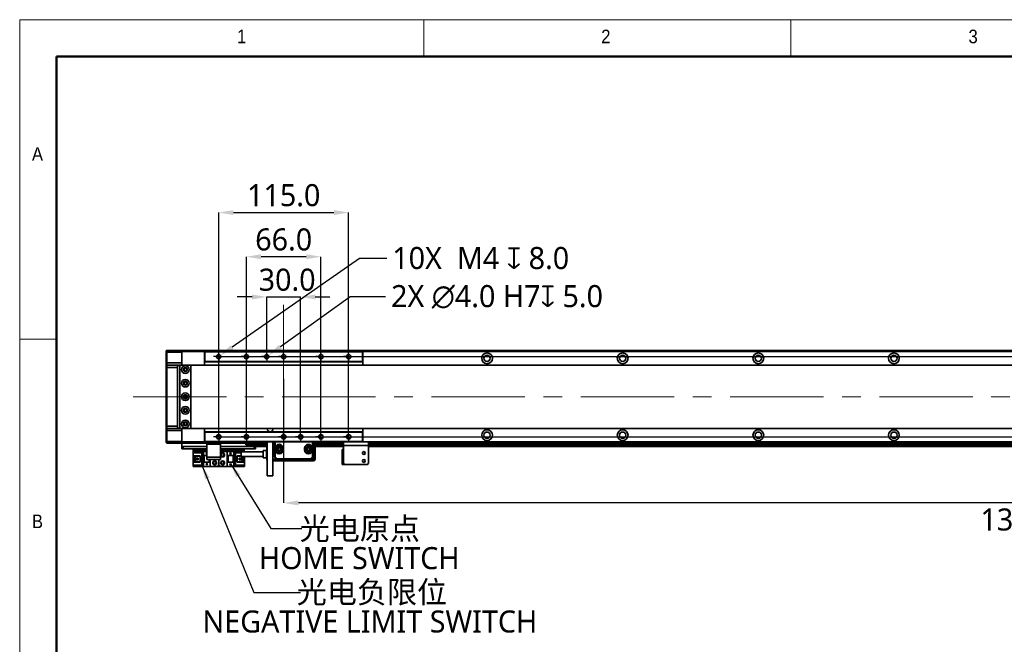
# Model space of a CAD drawing. Header units: millimetres. Extents: x 32 to 2698, y 32 to 1898.
# Tile 3 of 8: x 32 to 904, y 1345 to 1898. Entities that reach past the tile are written whole.
import ezdxf

# ---------------------------------------------------------------- set-up
doc = ezdxf.new("R2010")
doc.units = ezdxf.units.MM
doc.header["$LTSCALE"] = 6.5
doc.header["$PDSIZE"] = -1
doc.linetypes.add('CENTERX2', pattern=[20.32, 12.7, -2.54, 2.54, -2.54])
doc.layers.add('DIMNS', color=7, linetype='Continuous')
doc.styles.add('SLDTEXTSTYLE0', font='GOTHIC.TTF', dxfattribs={"width": 0.913})
doc.styles.add('SLDTEXTSTYLE7', font='MSYH.TTC', dxfattribs={"bigfont": 'bigfont'})
doc.styles.add('SLDTEXTSTYLE9', font='MSYH.TTC')
doc.styles.get("Standard").update_dxf_attribs({"font": 'MSYH.TTC'})
doc.dimstyles.new('SLDDIMSTYLE0', dxfattribs={"dimtxt": 19.5, "dimasz": 13, "dimexe": 0, "dimexo": 0.0625, "dimgap": 4.875, "dimtad": 2, "dimdec": 1, "dimrnd": 1e-09, "dimzin": 4, "dimdsep": 46, "dimtxsty": 'SLDTEXTSTYLE9', "dimsah": 1, "dimcen": 0.09, "dimadec": 0, "dimazin": 1, "dimtfac": 1, "dimtdec": 1, "dimtofl": 0, "dimtmove": 0, "dimatfit": 3, "dimfxl": 0, "dimfrac": 2, "dimtolj": 1, "dimtzin": 12, "dimarcsym": 0})
doc.dimstyles.new('SLDDIMSTYLE1', dxfattribs={"dimtxt": 19.5, "dimasz": 13, "dimexe": 0, "dimexo": 0.0625, "dimgap": 4.875, "dimtad": 2, "dimdec": 1, "dimrnd": 1e-09, "dimzin": 4, "dimdsep": 46, "dimtxsty": 'SLDTEXTSTYLE9', "dimsah": 1, "dimcen": 0.09, "dimadec": 0, "dimazin": 1, "dimtfac": 1, "dimtdec": 1, "dimtmove": 0, "dimatfit": 0, "dimfxl": 0, "dimfrac": 2, "dimtolj": 1, "dimtzin": 12, "dimarcsym": 0})
doc.dimstyles.new('SLDDIMSTYLE2', dxfattribs={"dimtxt": 0.18, "dimasz": 13, "dimexe": 0, "dimexo": 0.0625, "dimgap": 0, "dimtad": 0, "dimtih": 1, "dimtoh": 1, "dimdec": 0, "dimrnd": 1e-09, "dimzin": 0, "dimdsep": 46, "dimtxsty": 'Standard', "dimsah": 1, "dimcen": 0.09, "dimadec": 0, "dimazin": 0, "dimtfac": 13, "dimtdec": 0, "dimtofl": 0, "dimtmove": 0, "dimatfit": 3, "dimfxl": 0, "dimfrac": 2, "dimtolj": 1, "dimtzin": 0, "dimarcsym": 0})
doc.dimstyles.new('SLDDIMSTYLE4', dxfattribs={"dimtxt": 19.5, "dimasz": 13, "dimexe": 0, "dimexo": 0.0625, "dimgap": 4.875, "dimtad": 0, "dimtih": 1, "dimtoh": 1, "dimdec": 6, "dimrnd": 1e-09, "dimzin": 12, "dimdsep": 46, "dimtxsty": 'SLDTEXTSTYLE9', "dimsah": 1, "dimcen": 0, "dimadec": 0, "dimazin": 3, "dimtfac": 1, "dimtdec": 1, "dimtofl": 0, "dimtmove": 0, "dimatfit": 3, "dimfxl": 0, "dimfrac": 2, "dimtolj": 1, "dimtzin": 12, "dimarcsym": 0})
doc.dimstyles.new('SLDDIMSTYLE5', dxfattribs={"dimtxt": 19.5, "dimasz": 13, "dimexe": 0, "dimexo": 0.0625, "dimgap": 4.875, "dimtad": 0, "dimtih": 1, "dimtoh": 1, "dimdec": 1, "dimrnd": 1e-09, "dimzin": 4, "dimdsep": 46, "dimtxsty": 'SLDTEXTSTYLE9', "dimsah": 1, "dimcen": 0, "dimadec": 0, "dimazin": 1, "dimtfac": 1, "dimtdec": 1, "dimtofl": 0, "dimtmove": 0, "dimatfit": 3, "dimfxl": 0, "dimfrac": 2, "dimtolj": 1, "dimtzin": 12, "dimarcsym": 0})

# ---------------------------------------------------------------- blocks, each defined once
blk = doc.blocks.new('_D_11')
at = {"layer": 'Defpoints', "color": 0}
for p in [(281.08, 1652.71), (251.08, 1599.92), (281.08, 1528.92)]:
    blk.add_point(p, dxfattribs=at)
at = {"layer": 'DIMNS', "color": 0, "lineweight": -2}
for p, q in [((238.08, 1652.71), (225.08, 1652.71)), ((251.08, 1599.98), (251.08, 1652.71)), ((251.08, 1652.71), (281.08, 1652.71)), ((281.08, 1528.98), (281.08, 1652.71)), ((294.08, 1652.71), (307.08, 1652.71))]:
    blk.add_line(p, q, dxfattribs=at)
at = {"layer": 'DIMNS', "color": 0}
for points in [[(238.08, 1650.54), (238.08, 1654.88), (251.08, 1652.71)], [(294.08, 1654.88), (294.08, 1650.54), (281.08, 1652.71)]]:
    blk.add_solid(points, dxfattribs=at)
at = {"layer": 'DIMNS', "color": 0, "insert": (269.15, 1677.74), "char_height": 19.5, "attachment_point": 2, "style": 'SLDTEXTSTYLE9'}
blk.add_mtext('\\A1;30.0', dxfattribs=at)
blk = doc.blocks.new('_D_12')
at = {"layer": 'Defpoints', "color": 0}
for p in [(233.08, 1688.32), (233.08, 1528.92), (299.08, 1528.92)]:
    blk.add_point(p, dxfattribs=at)
at = {"layer": 'DIMNS', "color": 0, "lineweight": -2}
for p, q in [((233.08, 1528.98), (233.08, 1688.32)), ((286.08, 1688.32), (246.08, 1688.32)), ((299.08, 1528.98), (299.08, 1688.32))]:
    blk.add_line(p, q, dxfattribs=at)
at = {"layer": 'DIMNS', "color": 0}
for points in [[(246.08, 1690.48), (246.08, 1686.15), (233.08, 1688.32)], [(286.08, 1686.15), (286.08, 1690.48), (299.08, 1688.32)]]:
    blk.add_solid(points, dxfattribs=at)
at = {"layer": 'DIMNS', "color": 0, "insert": (266.11, 1713.35), "char_height": 19.5, "attachment_point": 2, "style": 'SLDTEXTSTYLE9'}
blk.add_mtext('\\A1;66.0', dxfattribs=at)
blk = doc.blocks.new('_D_13')
at = {"layer": 'Defpoints', "color": 0}
for p in [(323.58, 1727.38), (208.58, 1528.92), (323.58, 1528.92)]:
    blk.add_point(p, dxfattribs=at)
at = {"layer": 'DIMNS', "color": 0, "lineweight": -2}
for p, q in [((208.58, 1528.98), (208.58, 1727.38)), ((221.58, 1727.38), (310.58, 1727.38)), ((323.58, 1528.98), (323.58, 1727.38))]:
    blk.add_line(p, q, dxfattribs=at)
at = {"layer": 'DIMNS', "color": 0}
for points in [[(221.58, 1729.54), (221.58, 1725.21), (208.58, 1727.38)], [(310.58, 1725.21), (310.58, 1729.54), (323.58, 1727.38)]]:
    blk.add_solid(points, dxfattribs=at)
at = {"layer": 'DIMNS', "color": 0, "insert": (266.11, 1752.52), "char_height": 19.5, "attachment_point": 2, "style": 'SLDTEXTSTYLE9'}
blk.add_mtext('\\A1;115.0', dxfattribs=at)
blk = doc.blocks.new('_D_14')
at = {"layer": 'Defpoints', "color": 0}
for p in [(208.58, 1599.92), (208.58, 1528.92), (1755.08, 1528.92)]:
    blk.add_point(p, dxfattribs=at)
at = {"layer": 'DIMNS', "color": 0, "lineweight": -2}
for p, q in [((208.64, 1599.92), (1755.08, 1599.92)), ((1755.08, 1586.92), (1755.08, 1541.92)), ((208.64, 1528.92), (1755.08, 1528.92))]:
    blk.add_line(p, q, dxfattribs=at)
at = {"layer": 'DIMNS', "color": 0}
for points in [[(1757.24, 1586.92), (1752.91, 1586.92), (1755.08, 1599.92)], [(1752.91, 1541.92), (1757.24, 1541.92), (1755.08, 1528.92)]]:
    blk.add_solid(points, dxfattribs=at)
at = {"layer": 'DIMNS', "color": 0, "insert": (1759.95, 1561.19), "char_height": 19.5, "attachment_point": 2, "rotation": 90, "style": 'SLDTEXTSTYLE9'}
blk.add_mtext('\\A1;71.0', dxfattribs=at)
blk = doc.blocks.new('_D_15')
at = {"layer": 'Defpoints', "color": 0}
for p in [(207.22, 1598.97), (209.93, 1600.86)]:
    blk.add_point(p, dxfattribs=at)
at = {"layer": 'DIMNS', "color": 0, "lineweight": -2}
for p, q in [((333.16, 1686.78), (220.6, 1608.3)), ((357.27, 1686.78), (333.16, 1686.78))]:
    blk.add_line(p, q, dxfattribs=at)
at = {"layer": 'DIMNS', "color": 0}
blk.add_solid([(219.36, 1610.07), (221.84, 1606.52), (209.93, 1600.86)], dxfattribs=at)
at = {"layer": 'DIMNS', "color": 0, "insert": (362.15, 1696.9), "char_height": 19.5, "attachment_point": 1, "style": 'SLDTEXTSTYLE9'}
blk.add_mtext('\\A1;10X  M4 {\\fGDT;x} 8.0\\P', dxfattribs=at)
blk = doc.blocks.new('_D_16')
at = {"layer": 'Defpoints', "color": 0}
for p in [(249.45, 1598.75), (252.71, 1601.08)]:
    blk.add_point(p, dxfattribs=at)
at = {"layer": 'DIMNS', "color": 0, "lineweight": -2}
for p, q in [((324.91, 1652.71), (263.28, 1608.64)), ((356.26, 1652.71), (324.91, 1652.71))]:
    blk.add_line(p, q, dxfattribs=at)
at = {"layer": 'DIMNS', "color": 0}
blk.add_solid([(262.02, 1610.41), (264.54, 1606.88), (252.71, 1601.08)], dxfattribs=at)
at = {"layer": 'DIMNS', "color": 0, "insert": (361.13, 1663.2), "char_height": 19.5, "attachment_point": 1, "style": 'SLDTEXTSTYLE9'}
blk.add_mtext('\\A1;2X ∅4.0 H7{\\fGDT;x} 5.0\\P', dxfattribs=at)
blk = doc.blocks.new('_D_17')
at = {"layer": 'Defpoints', "color": 0}
for p in [(266.08, 1580.42), (1586.08, 1483.14), (266.08, 1470.47)]:
    blk.add_point(p, dxfattribs=at)
at = {"layer": 'DIMNS', "color": 0, "lineweight": -2}
for p, q in [((266.08, 1580.36), (266.08, 1470.47)), ((1586.08, 1483.08), (1586.08, 1470.47)), ((1573.08, 1470.47), (279.08, 1470.47))]:
    blk.add_line(p, q, dxfattribs=at)
at = {"layer": 'DIMNS', "color": 0}
for points in [[(279.08, 1472.64), (279.08, 1468.3), (266.08, 1470.47)], [(1573.08, 1468.3), (1573.08, 1472.64), (1586.08, 1470.47)]]:
    blk.add_solid(points, dxfattribs=at)
at = {"layer": 'DIMNS', "color": 0, "insert": (922.33, 1465.59), "char_height": 19.5, "attachment_point": 2, "style": 'SLDTEXTSTYLE9'}
blk.add_mtext('\\A1;1320.0', dxfattribs=at)
blk = doc.blocks.new('SW_NOTE_0_9')
at = {"layer": 'DIMNS', "color": 0, "char_height": 19.5, "attachment_point": 2}
for s, insert, style in [('光电负限位', (63.07, 10.14), 'SLDTEXTSTYLE7'), ('NEGATIVE LIMIT SWITCH', (61.25, -15.86), 'SLDTEXTSTYLE9')]:
    blk.add_mtext(s, dxfattribs=dict(at, insert=insert, style=style))
blk = doc.blocks.new('SW_NOTE_0_10')
at = {"layer": 'DIMNS', "color": 0, "char_height": 19.5, "attachment_point": 2}
for s, insert, style in [('光电原点', (51.3, 9.62), 'SLDTEXTSTYLE7'), ('HOME SWITCH', (50.78, -16.38), 'SLDTEXTSTYLE9')]:
    blk.add_mtext(s, dxfattribs=dict(at, insert=insert, style=style))
blk = doc.blocks.new('SW_CENTERMARKSYMBOL_0')
at = {"layer": 'DIMNS', "color": 0}
for p, q in [((-2.54, 0), (-4.49, 0)), ((0, 0), (-2.54, 0)), ((0, 2.54), (0, 4.49)), ((0, 0), (0, 2.54)), ((0, 0), (0, -2.54)), ((0, 0), (2.54, 0)), ((2.54, 0), (4.49, 0)), ((0, -2.54), (0, -4.49))]:
    blk.add_line(p, q, dxfattribs=at)
blk = doc.blocks.new('SW_CENTERMARKSYMBOL_1')
at = {"layer": 'DIMNS', "color": 0}
for p, q in [((-2.54, 0), (-4.49, 0)), ((0, 0), (-2.54, 0)), ((0, 2.54), (0, 4.49)), ((0, 0), (0, 2.54)), ((0, 0), (0, -2.54)), ((0, 0), (2.54, 0)), ((2.54, 0), (4.49, 0)), ((0, -2.54), (0, -4.49))]:
    blk.add_line(p, q, dxfattribs=at)
blk = doc.blocks.new('SW_CENTERMARKSYMBOL_2')
at = {"layer": 'DIMNS', "color": 0}
for p, q in [((-2.54, 0), (-4.49, 0)), ((0, 0), (-2.54, 0)), ((0, 2.54), (0, 4.49)), ((0, 0), (0, 2.54)), ((0, 0), (0, -2.54)), ((0, 0), (2.54, 0)), ((2.54, 0), (4.49, 0)), ((0, -2.54), (0, -4.49))]:
    blk.add_line(p, q, dxfattribs=at)
blk = doc.blocks.new('SW_CENTERMARKSYMBOL_3')
at = {"layer": 'DIMNS', "color": 0}
for p, q in [((-2.54, 0), (-4.49, 0)), ((0, 0), (-2.54, 0)), ((0, 2.54), (0, 4.49)), ((0, 0), (0, 2.54)), ((0, 0), (0, -2.54)), ((0, 0), (2.54, 0)), ((2.54, 0), (4.49, 0)), ((0, -2.54), (0, -4.49))]:
    blk.add_line(p, q, dxfattribs=at)
blk = doc.blocks.new('SW_CENTERMARKSYMBOL_4')
at = {"layer": 'DIMNS', "color": 0}
for p, q in [((-2.54, 0), (-4.54, 0)), ((0, 0), (-2.54, 0)), ((0, 2.54), (0, 4.54)), ((0, 0), (0, 2.54)), ((0, 0), (0, -2.54)), ((0, 0), (2.54, 0)), ((2.54, 0), (4.54, 0)), ((0, -2.54), (0, -4.54))]:
    blk.add_line(p, q, dxfattribs=at)
blk = doc.blocks.new('SW_CENTERMARKSYMBOL_5')
at = {"layer": 'DIMNS', "color": 0}
for p, q in [((-2.54, 0), (-4.49, 0)), ((0, 0), (-2.54, 0)), ((0, 2.54), (0, 4.49)), ((0, 0), (0, 2.54)), ((0, 0), (0, -2.54)), ((0, 0), (2.54, 0)), ((2.54, 0), (4.49, 0)), ((0, -2.54), (0, -4.49))]:
    blk.add_line(p, q, dxfattribs=at)
blk = doc.blocks.new('SW_CENTERMARKSYMBOL_6')
at = {"layer": 'DIMNS', "color": 0}
for p, q in [((-2.54, 0), (-4.49, 0)), ((0, 0), (-2.54, 0)), ((0, 2.54), (0, 4.49)), ((0, 0), (0, 2.54)), ((0, 0), (0, -2.54)), ((0, 0), (2.54, 0)), ((2.54, 0), (4.49, 0)), ((0, -2.54), (0, -4.49))]:
    blk.add_line(p, q, dxfattribs=at)
blk = doc.blocks.new('SW_CENTERMARKSYMBOL_7')
at = {"layer": 'DIMNS', "color": 0}
for p, q in [((-2.54, 0), (-4.49, 0)), ((0, 0), (-2.54, 0)), ((0, 2.54), (0, 4.49)), ((0, 0), (0, 2.54)), ((0, 0), (0, -2.54)), ((0, 0), (2.54, 0)), ((2.54, 0), (4.49, 0)), ((0, -2.54), (0, -4.49))]:
    blk.add_line(p, q, dxfattribs=at)
blk = doc.blocks.new('SW_CENTERMARKSYMBOL_8')
at = {"layer": 'DIMNS', "color": 0}
for p, q in [((-2.54, 0), (-4.49, 0)), ((0, 0), (-2.54, 0)), ((0, 2.54), (0, 4.49)), ((0, 0), (0, 2.54)), ((0, 0), (0, -2.54)), ((0, 0), (2.54, 0)), ((2.54, 0), (4.49, 0)), ((0, -2.54), (0, -4.49))]:
    blk.add_line(p, q, dxfattribs=at)
blk = doc.blocks.new('SW_CENTERMARKSYMBOL_9')
at = {"layer": 'DIMNS', "color": 0}
for p, q in [((-2.54, 0), (-4.49, 0)), ((0, 0), (-2.54, 0)), ((0, 2.54), (0, 4.49)), ((0, 0), (0, 2.54)), ((0, 0), (0, -2.54)), ((0, 0), (2.54, 0)), ((2.54, 0), (4.49, 0)), ((0, -2.54), (0, -4.49))]:
    blk.add_line(p, q, dxfattribs=at)
blk = doc.blocks.new('SW_CENTERMARKSYMBOL_10')
at = {"layer": 'DIMNS', "color": 0}
for p, q in [((-2.54, 0), (-4.54, 0)), ((0, 0), (-2.54, 0)), ((0, 2.54), (0, 4.54)), ((0, 0), (0, 2.54)), ((0, 0), (0, -2.54)), ((0, 0), (2.54, 0)), ((2.54, 0), (4.54, 0)), ((0, -2.54), (0, -4.54))]:
    blk.add_line(p, q, dxfattribs=at)
blk = doc.blocks.new('SW_CENTERMARKSYMBOL_11')
at = {"layer": 'DIMNS', "color": 0}
for p, q in [((-2.54, 0), (-4.49, 0)), ((0, 0), (-2.54, 0)), ((0, 2.54), (0, 4.49)), ((0, 0), (0, 2.54)), ((0, 0), (0, -2.54)), ((0, 0), (2.54, 0)), ((2.54, 0), (4.49, 0)), ((0, -2.54), (0, -4.49))]:
    blk.add_line(p, q, dxfattribs=at)
blk = doc.blocks.new('SW_DOWELSYMBOL_0')
at = {"linetype": 'Continuous', "lineweight": 18}
h = blk.add_hatch(color=0, dxfattribs=at)
edge = h.paths.add_edge_path(flags=0)
edge.add_arc((0, 0), 2, 180, 270)
edge.add_line((0, -2), (0, 0))
edge.add_line((0, 0), (-2, 0))
h = blk.add_hatch(color=0, dxfattribs=at)
edge = h.paths.add_edge_path(flags=0)
edge.add_arc((0, 0), 2, 0, 90)
edge.add_line((0, 2), (0, 0))
edge.add_line((0, 0), (2, 0))
at = {"layer": 'DIMNS', "color": 0}
blk.add_circle((0, 0), 2, dxfattribs=at)
blk = doc.blocks.new('SW_DOWELSYMBOL_1')
at = {"linetype": 'Continuous', "lineweight": 18}
h = blk.add_hatch(color=0, dxfattribs=at)
edge = h.paths.add_edge_path(flags=0)
edge.add_arc((0, 0), 2, 180, 270)
edge.add_line((0, -2), (0, 0))
edge.add_line((0, 0), (-2, 0))
h = blk.add_hatch(color=0, dxfattribs=at)
edge = h.paths.add_edge_path(flags=0)
edge.add_arc((0, 0), 2, 0, 90)
edge.add_line((0, 2), (0, 0))
edge.add_line((0, 0), (2, 0))
at = {"layer": 'DIMNS', "color": 0}
blk.add_circle((0, 0), 2, dxfattribs=at)

msp = doc.modelspace()

# ---------------------------------------------------------------- linework, layer by layer
at = {"color": 7, "linetype": 'Continuous', "lineweight": 18}
for p, q in [((2697.5, 1898), (32.5, 1898)), ((32.5, 1898), (32.5, 32.5)), ((390, 1865.5), (390, 1898)), ((715, 1898), (715, 1865.5)), ((65, 1865.5), (2665, 1865.5)), ((65, 1865.5), (65, 65)), ((65, 1615.25), (32.5, 1615.25))]:
    msp.add_line(p, q, dxfattribs=at)
at = {"color": 7, "linetype": 'Continuous', "lineweight": 50}
for p, q in [((2665, 1865.5), (65, 1865.5)), ((65, 1865.5), (65, 65))]:
    msp.add_line(p, q, dxfattribs=at)
at = {"color": 7, "linetype": 'Continuous', "lineweight": 35}
for p, q in [((162.0782914, 1604.9181091), (162.5783743, 1605.4181101)), ((162.0782914, 1603.9181108), (162.0782914, 1604.9181091)), ((162.0782914, 1603.9181108), (162.5783743, 1603.9181108)), ((162.0782914, 1594.4181102), (162.0782914, 1603.9181108)), ((162.5783743, 1605.4181101), (162.5783743, 1603.9181108)), ((162.5783743, 1605.4181101), (176.0783495, 1605.4181101)), ((176.0783495, 1603.9181108), (162.5783743, 1603.9181108)), ((162.5783743, 1603.9181108), (162.5783743, 1594.4181102)), ((176.0783495, 1605.4181101), (1676.0783197, 1605.4181101)), ((176.0783495, 1604.4181081), (176.0783495, 1605.4181101)), ((176.0783495, 1594.4181102), (176.0783495, 1604.4181081)), ((176.0783495, 1603.9181108), (176.0783495, 1594.4181102)), ((196.0783305, 1604.4181081), (196.378261, 1604.1181105)), ((196.0783305, 1604.4181081), (336.0783161, 1604.4181081)), ((196.0783305, 1595.4181104), (196.0783305, 1604.4181081)), ((196.378261, 1604.1181105), (196.378261, 1595.7181098)), ((335.7782664, 1604.1181105), (196.378261, 1604.1181105)), ((335.7782664, 1604.1181105), (336.0783161, 1604.4181081)), ((335.7782664, 1595.7181098), (335.7782664, 1604.1181105)), ((336.0783161, 1604.4181081), (336.0783161, 1595.4181104)), ((162.0782914, 1594.4181102), (162.5783743, 1594.4181102)), ((162.0782914, 1591.9181088), (162.0782914, 1594.4181102)), ((162.5783743, 1594.4181102), (162.5783743, 1592.4181099)), ((176.0783495, 1594.4181102), (162.5783743, 1594.4181102)), ((176.0783495, 1594.4181102), (176.0783495, 1592.4181099)), ((196.0783305, 1595.4181104), (196.378261, 1595.7181098)), ((336.0783161, 1595.4181104), (196.0783305, 1595.4181104)), ((196.0783305, 1595.4181104), (196.0783305, 1592.4181099)), ((196.378261, 1595.7181098), (335.7782664, 1595.7181098)), ((335.7782664, 1595.7181098), (336.0783161, 1595.4181104)), ((336.0783161, 1595.4181104), (336.0783161, 1592.4181099)), ((162.0782914, 1591.9181088), (162.5783743, 1592.4181099)), ((162.0782914, 1590.4181095), (162.0782914, 1591.9181088)), ((162.0782914, 1590.4181095), (162.5783743, 1590.4181095)), ((162.0782914, 1538.4181103), (162.0782914, 1590.4181095)), ((162.5783743, 1592.4181099), (162.5783743, 1590.4181095)), ((162.5783743, 1592.4181099), (172.0782818, 1592.4181099)), ((172.0782818, 1590.4181095), (162.5783743, 1590.4181095)), ((162.5783743, 1590.4181095), (162.5783743, 1538.4181103)), ((172.0782818, 1592.4181099), (172.0782818, 1590.4181095)), ((172.0782818, 1592.4181099), (174.0783753, 1592.4181099)), ((174.0783753, 1592.1181104), (172.0782818, 1592.1181104)), ((172.0782818, 1590.4181095), (172.0782818, 1538.4181103)), ((174.0783753, 1592.4181099), (174.0783753, 1591.9181088)), ((174.578339, 1592.4181099), (174.0783753, 1592.4181099)), ((174.578339, 1592.4181099), (174.0783753, 1591.9181088)), ((174.0783753, 1591.9181088), (174.0783753, 1536.9181091)), ((183.5782828, 1592.4181099), (174.578339, 1592.4181099)), ((1668.578312, 1592.4181099), (183.5782828, 1592.4181099)), ((184.0783657, 1591.9181088), (183.5782828, 1592.4181099)), ((184.0783657, 1536.9181091), (184.0783657, 1591.9181088)), ((162.0782914, 1538.4181103), (162.5783743, 1538.4181103)), ((162.0782914, 1536.9181091), (162.0782914, 1538.4181103)), ((162.0782914, 1536.9181091), (162.5783743, 1536.4181081)), ((162.0782914, 1534.4181078), (162.0782914, 1536.9181091)), ((162.5783743, 1534.4181078), (162.0782914, 1534.4181078)), ((162.0782914, 1524.9181109), (162.0782914, 1534.4181078)), ((162.5783743, 1538.4181103), (172.0782818, 1538.4181103)), ((162.5783743, 1538.4181103), (162.5783743, 1536.4181081)), ((172.0782818, 1536.4181081), (162.5783743, 1536.4181081)), ((162.5783743, 1536.4181081), (162.5783743, 1534.4181078)), ((176.0783495, 1534.4181078), (162.5783743, 1534.4181078)), ((162.5783743, 1534.4181078), (162.5783743, 1524.9181109)), ((172.0782818, 1538.4181103), (172.0782818, 1536.4181081)), ((172.0782818, 1536.7181095), (174.0783753, 1536.7181095)), ((174.0783753, 1536.4181081), (172.0782818, 1536.4181081)), ((174.0783753, 1536.9181091), (174.0783753, 1536.4181081)), ((174.0783753, 1536.9181091), (174.578339, 1536.4181081)), ((174.0783753, 1536.4181081), (174.578339, 1536.4181081)), ((174.578339, 1536.4181081), (183.5782828, 1536.4181081)), ((176.0783495, 1536.4181081), (176.0783495, 1534.4181078)), ((176.0783495, 1524.4181099), (176.0783495, 1534.4181078)), ((176.0783495, 1534.4181078), (176.0783495, 1524.9181109)), ((183.5782828, 1536.4181081), (184.0783657, 1536.9181091)), ((183.5782828, 1536.4181081), (1668.578312, 1536.4181081)), ((196.0783305, 1536.4181081), (196.0783305, 1533.4181095)), ((196.0783305, 1533.4181095), (196.378261, 1533.1181082)), ((196.0783305, 1533.4181095), (336.0783161, 1533.4181095)), ((196.0783305, 1524.4181099), (196.0783305, 1533.4181095)), ((251.578361, 1536.4181081), (251.578361, 1535.9181108)), ((256.5783562, 1535.9181108), (256.5783562, 1536.4181081)), ((335.7782664, 1533.1181082), (336.0783161, 1533.4181095)), ((336.0783161, 1536.4181081), (336.0783161, 1533.4181095)), ((336.0783161, 1533.4181095), (336.0783161, 1524.4181099)), ((162.5783743, 1524.9181109), (162.0782914, 1524.9181109)), ((162.0782914, 1523.9181089), (162.0782914, 1524.9181109)), ((162.5783743, 1524.9181109), (176.0783495, 1524.9181109)), ((162.5783743, 1524.9181109), (162.5783743, 1523.4181079)), ((196.0783305, 1524.4181099), (196.378261, 1524.7181112)), ((196.378261, 1533.1181082), (196.378261, 1524.7181112)), ((335.7782664, 1533.1181082), (196.378261, 1533.1181082)), ((196.378261, 1524.7181112), (335.7782664, 1524.7181112)), ((335.7782664, 1524.7181112), (335.7782664, 1533.1181082)), ((335.7782664, 1524.7181112), (336.0783161, 1524.4181099)), ((162.5783743, 1523.4181079), (162.0782914, 1523.9181089)), ((176.0783495, 1523.4181079), (162.5783743, 1523.4181079)), ((176.0783495, 1523.4181079), (176.0783495, 1524.4181099)), ((176.0783495, 1523.4181079), (198.0783047, 1523.4181079)), ((176.0783495, 1523.3302432), (176.0783495, 1523.4181079)), ((176.0783495, 1520.5059777), (176.0783495, 1523.3302432)), ((176.0783495, 1520.4181092), (176.0783495, 1520.5059777)), ((176.0783495, 1520.4181092), (176.4540972, 1520.4181092)), ((176.0783495, 1518.4181089), (176.0783495, 1520.4181092)), ((177.078277, 1518.4181089), (176.0783495, 1518.4181089)), ((176.4540972, 1520.4181092), (177.078277, 1520.4181092)), ((177.078277, 1520.4181092), (177.078277, 1518.4181089)), ((198.0783047, 1520.4181092), (177.078277, 1520.4181092)), ((198.0783047, 1518.4181089), (177.078277, 1518.4181089)), ((185.8783068, 1515.3181086), (185.8783068, 1516.118111)), ((185.8783068, 1516.118111), (195.0782837, 1516.118111)), ((186.07834, 1518.4181089), (186.07834, 1517.4181106)), ((186.07834, 1516.118111), (186.07834, 1517.4181106)), ((195.0782837, 1516.118111), (195.0782837, 1512.4181079)), ((195.0782837, 1516.118111), (198.0783047, 1516.118111)), ((336.0783161, 1524.4181099), (196.0783305, 1524.4181099)), ((198.0783047, 1523.4181079), (198.0783047, 1524.4181099)), ((199.0783514, 1523.4181079), (198.0783047, 1523.4181079)), ((198.0783047, 1522.4181096), (198.0783047, 1523.4181079)), ((198.0783047, 1522.4181096), (210.0782694, 1522.4181096)), ((198.0783047, 1510.9181086), (198.0783047, 1522.4181096)), ((199.0783514, 1524.4181099), (199.0783514, 1523.4181079)), ((199.0783514, 1523.4181079), (209.0783419, 1523.4181079)), ((209.0783419, 1523.4181079), (209.0783419, 1524.4181099)), ((210.0782694, 1523.4181079), (209.0783419, 1523.4181079)), ((210.0782694, 1524.4181099), (210.0782694, 1523.4181079)), ((210.0782694, 1523.4181079), (251.578361, 1523.4181079)), ((210.0782694, 1522.4181096), (210.0782694, 1523.4181079)), ((210.0782694, 1510.9181086), (210.0782694, 1522.4181096)), ((240.07836, 1520.4181092), (210.0782694, 1520.4181092)), ((240.07836, 1518.4181089), (210.0782694, 1518.4181089)), ((210.5783524, 1516.118111), (216.0783114, 1516.118111)), ((216.0783114, 1512.4181079), (216.0783114, 1516.118111)), ((216.0783114, 1516.118111), (222.0783533, 1516.118111)), ((222.0783533, 1512.4181079), (222.0783533, 1516.118111)), ((222.0783533, 1516.118111), (231.2783303, 1516.118111)), ((231.0782971, 1517.4181106), (231.0782971, 1518.4181089)), ((231.0782971, 1517.4181106), (231.0782971, 1516.118111)), ((231.2783303, 1516.118111), (231.2783303, 1515.6681108)), ((232.5783076, 1521.9181086), (232.5783076, 1523.4181079)), ((251.578361, 1521.9181086), (232.5783076, 1521.9181086)), ((240.07836, 1518.4181089), (240.07836, 1520.4181092)), ((240.07836, 1520.4181092), (240.7025399, 1520.4181092)), ((241.0782875, 1518.4181089), (240.07836, 1518.4181089)), ((240.7025399, 1520.4181092), (251.078278, 1520.4181092)), ((241.0782875, 1520.4181092), (241.0782875, 1518.4181089)), ((251.0283293, 1516.8681087), (248.078257, 1516.8681087)), ((248.078257, 1516.8681087), (248.078257, 1510.3681105)), ((251.0283293, 1510.3681105), (251.0283293, 1516.8681087)), ((251.078278, 1516.443109), (251.0283293, 1516.443109)), ((251.078278, 1509.1181079), (251.078278, 1521.6181109)), ((251.578361, 1524.4181099), (251.578361, 1494.4181087)), ((256.5783562, 1494.4181087), (256.5783562, 1524.4181099)), ((256.5783562, 1523.4181079), (258.0783667, 1523.4181079)), ((258.0783667, 1521.9181086), (256.5783562, 1521.9181086)), ((256.5783562, 1521.6181109), (258.0783667, 1521.6181109)), ((258.0783667, 1510.9181086), (258.0783667, 1524.4181099)), ((258.5783305, 1524.4181099), (258.5783305, 1518.9181099)), ((258.5783305, 1517.3181089), (258.5783305, 1518.9181099)), ((259.0782942, 1518.9181099), (258.5783305, 1518.9181099)), ((258.5783305, 1517.3181089), (258.5783305, 1511.1252161)), ((258.5783305, 1517.3181089), (259.0782942, 1517.3181089)), ((259.0782942, 1518.9181099), (259.0782942, 1517.3181089)), ((260.3782715, 1517.3181089), (260.3782715, 1518.9181099)), ((263.7783589, 1517.3181089), (263.7783589, 1518.9181099)), ((265.0783362, 1518.9181099), (265.5782999, 1518.9181099)), ((265.0783362, 1517.3181089), (265.0783362, 1518.9181099)), ((265.5782999, 1517.3181089), (265.0783362, 1517.3181089)), ((265.5782999, 1518.9181099), (265.5782999, 1517.3181089)), ((284.5783533, 1517.3181089), (284.5783533, 1518.9181099)), ((284.5783533, 1518.9181099), (285.0783171, 1518.9181099)), ((285.0783171, 1517.3181089), (284.5783533, 1517.3181089)), ((285.0783171, 1518.9181099), (285.0783171, 1517.3181089)), ((286.3782944, 1517.3181089), (286.3782944, 1518.9181099)), ((289.7782626, 1517.3181089), (289.7782626, 1518.9181099)), ((291.5783228, 1518.9181099), (291.0783591, 1518.9181099)), ((291.0783591, 1517.3181089), (291.0783591, 1518.9181099)), ((291.0783591, 1517.3181089), (291.5783228, 1517.3181089)), ((291.5783228, 1518.9181099), (291.5783228, 1524.4181099)), ((291.5783228, 1517.3181089), (291.5783228, 1518.9181099)), ((291.5783228, 1511.1252161), (291.5783228, 1517.3181089)), ((292.0782866, 1524.4181099), (292.0782866, 1510.9181086)), ((292.0782866, 1523.4181079), (319.0783562, 1523.4181079)), ((319.0783562, 1521.9181086), (292.0782866, 1521.9181086)), ((292.0782866, 1521.6181109), (292.5783696, 1521.6181109)), ((292.5783696, 1509.1181079), (292.5783696, 1521.6181109)), ((294.0782608, 1521.6181109), (294.0782608, 1509.1181079)), ((294.0782608, 1520.4181092), (319.0783562, 1520.4181092)), ((317.8782763, 1517.8181099), (317.8782763, 1504.4181066)), ((319.0783562, 1517.8181099), (317.8782763, 1517.8181099)), ((319.0783562, 1524.4181099), (319.0783562, 1521.4181113)), ((319.0783562, 1521.4181113), (319.0783562, 1505.4181086)), ((319.0783562, 1521.4181113), (341.0783114, 1521.4181113)), ((336.0783161, 1524.4181099), (341.0783114, 1524.4181099)), ((341.0783114, 1524.4181099), (341.0783114, 1521.4181113)), ((341.0783114, 1523.4181079), (1518.34628, 1523.4181079)), ((1518.0783274, 1521.9181086), (341.0783114, 1521.9181086)), ((341.0783114, 1521.4181113), (341.0783114, 1505.4181086)), ((341.0783114, 1520.4181092), (1518.0783274, 1520.4181092)), ((194.1783728, 1515.3181086), (185.8783068, 1515.3181086)), ((185.8783068, 1515.3181086), (185.8783068, 1514.8181113)), ((193.6782898, 1514.8181113), (185.8783068, 1514.8181113)), ((185.8783068, 1512.2181083), (185.8783068, 1514.8181113)), ((185.8783068, 1512.2181083), (192.0782627, 1512.2181083)), ((185.8783068, 1506.6181103), (185.8783068, 1512.2181083)), ((187.1782841, 1506.6181103), (187.1782841, 1512.2181083)), ((187.6783671, 1511.8681098), (187.6783671, 1512.2181083)), ((192.0782627, 1511.8681098), (187.6783671, 1511.8681098)), ((187.6783671, 1506.9681088), (187.6783671, 1511.8681098)), ((190.4783549, 1510.2181079), (188.6383595, 1510.2181079)), ((188.6383595, 1510.2181079), (188.6383595, 1508.6181107)), ((188.6383595, 1508.6181107), (190.4783549, 1508.6181107)), ((190.4783549, 1510.2181079), (190.4783549, 1508.6181107)), ((192.0782627, 1512.2181083), (192.0782627, 1506.6181103)), ((193.6782898, 1514.8181113), (194.1783728, 1515.3181086)), ((193.6782898, 1504.0181073), (193.6782898, 1514.8181113)), ((194.1783728, 1503.5181063), (194.1783728, 1515.3181086)), ((195.0782837, 1512.4181079), (198.0783047, 1512.4181079)), ((195.0782837, 1512.4181079), (195.0782837, 1506.4181107)), ((195.5783667, 1512.4181079), (195.5783667, 1506.4181107)), ((195.8782973, 1512.4181079), (195.8782973, 1506.4181107)), ((197.4783243, 1514.6181079), (197.6783575, 1514.6181079)), ((198.0783047, 1513.41811), (197.4783243, 1514.6181079)), ((197.6783575, 1515.018111), (198.0783047, 1515.018111)), ((197.6783575, 1514.6181079), (197.6783575, 1515.018111)), ((198.0783047, 1510.9181086), (210.0782694, 1510.9181086)), ((198.0783047, 1508.9181083), (198.0783047, 1510.9181086)), ((198.0783047, 1508.9181083), (210.0782694, 1508.9181083)), ((200.2783121, 1506.4181107), (200.2783121, 1508.9181083)), ((200.5783619, 1506.4181107), (200.5783619, 1508.9181083)), ((201.0783257, 1508.9181083), (201.0783257, 1506.4181107)), ((208.5782589, 1508.9181083), (208.5782589, 1504.7181117)), ((210.0782694, 1508.9181083), (210.0782694, 1510.9181086)), ((216.0783114, 1512.4181079), (222.0783533, 1512.4181079)), ((216.0783114, 1506.4181107), (216.0783114, 1512.4181079)), ((216.5782751, 1512.4181079), (216.5782751, 1506.4181107)), ((216.8783249, 1512.4181079), (216.8783249, 1506.4181107)), ((218.478352, 1513.8181093), (219.0783324, 1515.018111)), ((218.678266, 1513.8181093), (218.478352, 1513.8181093)), ((218.678266, 1513.41811), (218.678266, 1513.8181093)), ((219.4782795, 1513.41811), (218.678266, 1513.41811)), ((219.0783324, 1515.018111), (219.6783127, 1513.8181093)), ((219.4782795, 1513.8181093), (219.4782795, 1513.41811)), ((219.6783127, 1513.8181093), (219.4782795, 1513.8181093)), ((221.2783398, 1506.4181107), (221.2783398, 1512.4181079)), ((221.5782704, 1506.4181107), (221.5782704, 1512.4181079)), ((222.0783533, 1506.4181107), (222.0783533, 1512.4181079)), ((228.5783591, 1515.3181086), (222.9782643, 1515.3181086)), ((222.9782643, 1515.3181086), (223.4783472, 1514.8181113)), ((222.9782643, 1515.3181086), (222.9782643, 1503.5181063)), ((228.5783591, 1514.8181113), (223.4783472, 1514.8181113)), ((223.4783472, 1514.8181113), (223.4783472, 1504.0181073)), ((225.0783743, 1512.2181083), (228.5783591, 1512.2181083)), ((225.0783743, 1506.6181103), (225.0783743, 1512.2181083)), ((228.5783591, 1511.8681098), (225.0783743, 1511.8681098)), ((226.6782822, 1508.6181107), (226.6782822, 1510.2181079)), ((228.5182776, 1510.2181079), (226.6782822, 1510.2181079)), ((226.6782822, 1508.6181107), (228.5182776, 1508.6181107)), ((228.5182776, 1508.6181107), (228.5182776, 1510.2181079)), ((248.078257, 1515.6681108), (228.5783591, 1515.6681108)), ((228.5783591, 1513.6181096), (228.5783591, 1515.6681108)), ((228.5783591, 1511.5681084), (228.5783591, 1513.6181096)), ((228.5783591, 1511.5681084), (248.078257, 1511.5681084)), ((229.47827, 1511.5681084), (229.47827, 1506.9681088)), ((229.978353, 1511.5681084), (229.978353, 1506.6181103)), ((231.2783303, 1511.5681084), (231.2783303, 1506.6181103)), ((248.078257, 1510.3681105), (251.0283293, 1510.3681105)), ((251.0283293, 1510.7931102), (251.078278, 1510.7931102)), ((256.5783562, 1507.6181086), (292.5783696, 1507.6181086)), ((258.5783305, 1511.1252161), (258.0783667, 1510.9181086)), ((260.0783409, 1508.9181083), (258.0783667, 1510.9181086)), ((258.5783305, 1511.1252161), (260.2854075, 1509.4181093)), ((260.2854075, 1509.4181093), (260.0783409, 1508.9181083)), ((290.0783123, 1508.9181083), (260.0783409, 1508.9181083)), ((260.2854075, 1509.4181093), (289.8712458, 1509.4181093)), ((289.8712458, 1509.4181093), (291.5783228, 1511.1252161)), ((289.8712458, 1509.4181093), (290.0783123, 1508.9181083)), ((292.0782866, 1510.9181086), (290.0783123, 1508.9181083)), ((291.5783228, 1511.1252161), (292.0782866, 1510.9181086)), ((292.5783696, 1509.1181079), (294.0782608, 1509.1181079)), ((292.5783696, 1507.6181086), (292.5783696, 1509.1181079)), ((192.0782627, 1506.6181103), (185.8783068, 1506.6181103)), ((185.8783068, 1504.0181073), (185.8783068, 1506.6181103)), ((185.8783068, 1504.0181073), (193.6782898, 1504.0181073)), ((185.8783068, 1504.0181073), (185.8783068, 1503.5181063)), ((185.8783068, 1503.5181063), (194.1783728, 1503.5181063)), ((185.8783068, 1502.7181076), (185.8783068, 1503.5181063)), ((195.0782837, 1502.7181076), (185.8783068, 1502.7181076)), ((186.9783701, 1502.7181076), (187.0782675, 1502.6181059)), ((230.0783696, 1502.6181059), (187.0782675, 1502.6181059)), ((187.6783671, 1506.6181103), (187.6783671, 1506.9681088)), ((187.6783671, 1506.9681088), (192.0782627, 1506.9681088)), ((194.1783728, 1503.5181063), (193.6782898, 1504.0181073)), ((201.0783257, 1506.4181107), (195.0782837, 1506.4181107)), ((195.0782837, 1506.4181107), (195.0782837, 1502.7181076)), ((201.0783257, 1502.7181076), (195.0782837, 1502.7181076)), ((197.4783243, 1505.0181093), (197.6783575, 1505.0181093)), ((198.0783047, 1503.8181114), (197.4783243, 1505.0181093)), ((197.6783575, 1505.4181086), (198.4783711, 1505.4181086)), ((197.6783575, 1505.0181093), (197.6783575, 1505.4181086)), ((198.6782851, 1505.0181093), (198.0783047, 1503.8181114)), ((198.4783711, 1505.4181086), (198.4783711, 1505.0181093)), ((198.4783711, 1505.0181093), (198.6782851, 1505.0181093)), ((201.0783257, 1506.4181107), (201.0783257, 1502.7181076)), ((206.5782847, 1502.7181076), (201.0783257, 1502.7181076)), ((216.0783114, 1502.7181076), (210.5783524, 1502.7181076)), ((216.0783114, 1502.7181076), (216.0783114, 1506.4181107)), ((222.0783533, 1506.4181107), (216.0783114, 1506.4181107)), ((222.0783533, 1502.7181076), (216.0783114, 1502.7181076)), ((218.478352, 1504.2181107), (219.0783324, 1505.4181086)), ((218.678266, 1504.2181107), (218.478352, 1504.2181107)), ((218.678266, 1503.8181114), (218.678266, 1504.2181107)), ((219.4782795, 1503.8181114), (218.678266, 1503.8181114)), ((219.0783324, 1505.4181086), (219.6783127, 1504.2181107)), ((219.4782795, 1504.2181107), (219.4782795, 1503.8181114)), ((219.6783127, 1504.2181107), (219.4782795, 1504.2181107)), ((222.0783533, 1502.7181076), (222.0783533, 1506.4181107)), ((231.2783303, 1502.7181076), (222.0783533, 1502.7181076)), ((223.4783472, 1504.0181073), (222.9782643, 1503.5181063)), ((222.9782643, 1503.5181063), (231.2783303, 1503.5181063)), ((223.4783472, 1504.0181073), (231.2783303, 1504.0181073)), ((225.0783743, 1506.9681088), (229.47827, 1506.9681088)), ((231.2783303, 1506.6181103), (225.0783743, 1506.6181103)), ((229.47827, 1506.9681088), (229.47827, 1506.6181103)), ((230.0783696, 1502.6181059), (230.1782669, 1502.7181076)), ((231.2783303, 1506.6181103), (231.2783303, 1504.0181073)), ((231.2783303, 1503.5181063), (231.2783303, 1504.0181073)), ((231.2783303, 1503.5181063), (231.2783303, 1502.7181076)), ((317.8782763, 1504.4181066), (320.0782837, 1504.4181066)), ((319.0783562, 1505.4181086), (320.0782837, 1504.4181066)), ((320.0782837, 1504.4181066), (340.0782646, 1504.4181066)), ((340.0782646, 1504.4181066), (341.0783114, 1505.4181086)), ((256.5783562, 1494.4181087), (251.578361, 1494.4181087))]:
    msp.add_line(p, q, dxfattribs=at)
at = {"color": 8, "linetype": 'Continuous', "lineweight": 35}
for p, q in [((176.0783495, 1604.4181081), (196.0783305, 1604.4181081)), ((336.0783161, 1604.4181081), (1516.0783233, 1604.4181081)), ((176.0783495, 1524.4181099), (196.0783305, 1524.4181099)), ((176.0783495, 1523.3302432), (198.0783047, 1523.3302432)), ((176.0783495, 1520.5059777), (198.0783047, 1520.5059777)), ((186.07834, 1517.4181106), (198.0783047, 1517.4181106)), ((210.0782694, 1523.3302432), (232.5783076, 1523.3302432)), ((210.0782694, 1520.5059777), (251.078278, 1520.5059777)), ((210.0782694, 1517.4181106), (231.0782971, 1517.4181106)), ((294.0782608, 1520.5059777), (319.0783562, 1520.5059777)), ((341.0783114, 1524.4181099), (1516.0783233, 1524.4181099)), ((341.0783114, 1520.5059777), (1518.0783274, 1520.5059777)), ((251.078278, 1509.1181079), (251.578361, 1509.1181079)), ((256.5783562, 1509.1181079), (259.8783078, 1509.1181079)), ((290.2783455, 1509.1181079), (292.5783696, 1509.1181079))]:
    msp.add_line(p, q, dxfattribs=at)
at = {"color": 7, "linetype": 'Continuous', "lineweight": 35, "flags": 128}
msp.add_lwpolyline([(210.0782694, 1516.0546022), (210.1881804, 1516.0796809), (210.5783524, 1516.118111)], dxfattribs=at)
at = {"color": 7, "linetype": 'Continuous', "lineweight": 35}
for centre, radius in [((446.0783161, 1598.4181094), 4.75), ((566.0783161, 1598.4181094), 4.75), ((686.0783161, 1598.4181094), 4.75), ((806.0783161, 1598.4181094), 4.75), ((208.5783161, 1599.9181094), 1.95), ((208.5783161, 1599.9181094), 1.65), ((233.0783161, 1599.9181094), 1.95), ((233.0783161, 1599.9181094), 1.65), ((251.0783161, 1599.9181094), 2), ((266.0783161, 1599.9181094), 1.95), ((266.0783161, 1599.9181094), 1.65), ((299.0783161, 1599.9181094), 1.95), ((299.0783161, 1599.9181094), 1.65), ((323.5783161, 1599.9181094), 1.95), ((323.5783161, 1599.9181094), 1.65), ((446.0783161, 1598.4181094), 2.75), ((566.0783161, 1598.4181094), 2.75), ((686.0783161, 1598.4181094), 2.75), ((806.0783161, 1598.4181094), 2.75), ((179.0783161, 1588.4181094), 3.36), ((179.0783161, 1588.4181094), 1.7), ((179.0783161, 1588.4181094), 1.6), ((179.0783161, 1588.4181094), 1.25), ((179.0783161, 1576.4181094), 3.36), ((179.0783161, 1576.4181094), 1.7), ((179.0783161, 1576.4181094), 1.6), ((179.0783161, 1576.4181094), 1.25), ((179.0783161, 1564.4181094), 3.36), ((179.0783161, 1564.4181094), 1.7), ((179.0783161, 1564.4181094), 1.6), ((179.0783161, 1564.4181094), 1.25), ((179.0783161, 1552.4181094), 3.36), ((179.0783161, 1552.4181094), 1.7), ((179.0783161, 1552.4181094), 1.6), ((179.0783161, 1552.4181094), 1.25), ((179.0783161, 1540.4181094), 3.36), ((179.0783161, 1540.4181094), 1.7), ((179.0783161, 1540.4181094), 1.6), ((179.0783161, 1540.4181094), 1.25), ((446.0783161, 1530.4181094), 4.75), ((566.0783161, 1530.4181094), 4.75), ((686.0783161, 1530.4181094), 4.75), ((806.0783161, 1530.4181094), 4.75), ((208.5783161, 1528.9181094), 1.95), ((208.5783161, 1528.9181094), 1.65), ((233.0783161, 1528.9181094), 1.95), ((233.0783161, 1528.9181094), 1.65), ((266.0783161, 1528.9181094), 1.95), ((266.0783161, 1528.9181094), 1.65), ((281.0783161, 1528.9181094), 2), ((299.0783161, 1528.9181094), 1.95), ((299.0783161, 1528.9181094), 1.65), ((323.5783161, 1528.9181094), 1.95), ((323.5783161, 1528.9181094), 1.65), ((446.0783161, 1530.4181094), 2.75), ((566.0783161, 1530.4181094), 2.75), ((686.0783161, 1530.4181094), 2.75), ((806.0783161, 1530.4181094), 2.75), ((262.0783161, 1518.1181094), 1.55), ((262.0783161, 1518.1181094), 1.3), ((288.0783161, 1518.1181094), 1.55), ((288.0783161, 1518.1181094), 1.3), ((205.0783161, 1505.9181094), 1.75), ((212.0783161, 1512.9181094), 1.75), ((212.0783161, 1505.9181094), 1.75), ((212.0783161, 1512.9181094), 1.25), ((337.0783161, 1514.6181094), 1.25), ((337.0783161, 1507.6181094), 1.25), ((205.0783161, 1505.9181094), 1.25), ((212.0783161, 1505.9181094), 1.25)]:
    msp.add_circle(centre, radius, dxfattribs=at)
for centre, radius, start, end in [((205.9783161, 1604.1181094), 1.25, 13.8865403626, 166.1134596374), ((254.0783161, 1535.9181094), 2.5, 180, 270), ((254.0783161, 1535.9181094), 2.5, 270, 0), ((262.0783161, 1518.9181094), 3.5, 0, 180), ((262.0783161, 1517.3181094), 3.5, 180, 0), ((262.0783161, 1518.9181094), 3, 0, 180), ((262.0783161, 1517.3181094), 3, 180, 0), ((262.0783161, 1518.9181094), 1.7, 0, 180), ((262.0783161, 1517.3181094), 1.7, 180, 0), ((288.0783161, 1518.9181094), 3.5, 0, 180), ((288.0783161, 1517.3181094), 3.5, 180, 0), ((288.0783161, 1518.9181094), 3, 0, 180), ((288.0783161, 1517.3181094), 3, 180, 0), ((288.0783161, 1518.9181094), 1.7, 0, 180), ((288.0783161, 1517.3181094), 1.7, 180, 0), ((252.5783161, 1509.1181094), 1.5, 180, 228.1896851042), ((292.5783161, 1509.1181094), 1.5, 270, 0), ((206.5783161, 1504.7181094), 2, 270, 0), ((210.5783161, 1504.7181094), 2, 180, 270)]:
    msp.add_arc(centre, radius, start, end, dxfattribs=at)
for points, knots in [([(251.078278, 1521.6181109), (251.1032957, 1521.6181109), (251.1533319, 1521.6181109), (251.3728518, 1521.6181109), (251.5578533, 1521.6181109), (251.578361, 1521.6181109)], [0, 0, 0, 0, 0.4706530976, 0.9413212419, 1, 1, 1, 1]), ([(260.3782715, 1518.839808), (260.4940882, 1519.0478661), (260.7284394, 1519.4688648), (261.3550097, 1519.8702197), (262.0783152, 1520.0170534), (262.8016207, 1519.8702197), (263.428191, 1519.4688648), (263.6625422, 1519.0478661), (263.7783589, 1518.839808)], [0, 0, 0, 0, 0.1641000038, 0.3320510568, 0.5, 0.6679489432, 0.8358999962, 1, 1, 1, 1]), ([(263.787538, 1517.4101459), (263.6691727, 1517.1970752), (263.4324369, 1516.7709242), (262.8017736, 1516.3658692), (262.0782742, 1516.2192002), (261.3550206, 1516.3659899), (260.7284368, 1516.7673563), (260.4940873, 1517.1883535), (260.3782715, 1517.3964108)], [0, 0, 0, 0, 0.1673005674, 0.3346085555, 0.5019144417, 0.669220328, 0.836528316, 1, 1, 1, 1]), ([(289.7874417, 1517.4101459), (289.6690742, 1517.1970811), (289.4323503, 1516.7709712), (288.8017676, 1516.3658297), (288.078334, 1516.2192413), (287.3548917, 1516.3658583), (286.7242134, 1516.7709269), (286.4874796, 1517.1970761), (286.3691153, 1517.4101459)], [0, 0, 0, 0, 0.1666662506, 0.3333170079, 0.4999885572, 0.6666601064, 0.8333337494, 1, 1, 1, 1]), ([(286.3782944, 1518.839808), (286.494111, 1519.047866), (286.728462, 1519.4688644), (287.3550337, 1519.8702214), (288.078334, 1520.0170471), (288.8016257, 1519.87025), (289.4281019, 1519.4688205), (289.6624429, 1519.0478611), (289.7782626, 1518.839808)], [0, 0, 0, 0, 0.1641037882, 0.3320587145, 0.5000115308, 0.6679643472, 0.8358962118, 1, 1, 1, 1]), ([(292.5783696, 1521.6181109), (292.7749162, 1521.6181109), (293.1680135, 1521.6181109), (293.6637887, 1521.6181109), (294.0107474, 1521.6181109), (294.0557569, 1521.6181109), (294.0782608, 1521.6181109)], [0, 0, 0, 0, 0.2499913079, 0.4999878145, 0.7500028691, 1, 1, 1, 1])]:
    msp.add_open_spline(points, degree=3, knots=knots, dxfattribs=at)
at = {"layer": 'DIMNS', "linetype": 'CENTERX2', "lineweight": 18}
msp.add_line((266.0783161, 1645.6931094), (266.0783161, 1483.1431094), dxfattribs=at)
at = {"layer": 'DIMNS', "color": 7, "linetype": 'CENTERX2', "lineweight": 18}
for p, q in [((266.0783161, 1624.261062), (266.0783161, 1488.4314794)), ((132.8033161, 1564.4181094), (1719.3533161, 1564.4181094))]:
    msp.add_line(p, q, dxfattribs=at)

# ---------------------------------------------------------------- block references
at = {"layer": 'DIMNS', "color": 7}
for name, p in [('SW_CENTERMARKSYMBOL_0', (208.5783161, 1599.9181094)), ('SW_CENTERMARKSYMBOL_3', (233.0783161, 1599.9181094)), ('SW_CENTERMARKSYMBOL_4', (251.0783161, 1599.9181094)), ('SW_CENTERMARKSYMBOL_5', (266.0783161, 1599.9181094)), ('SW_CENTERMARKSYMBOL_6', (299.0783161, 1599.9181094)), ('SW_CENTERMARKSYMBOL_7', (323.5783161, 1599.9181094)), ('SW_CENTERMARKSYMBOL_1', (208.5783161, 1528.9181094)), ('SW_CENTERMARKSYMBOL_2', (233.0783161, 1528.9181094)), ('SW_CENTERMARKSYMBOL_11', (266.0783161, 1528.9181094)), ('SW_CENTERMARKSYMBOL_10', (281.0783161, 1528.9181094)), ('SW_CENTERMARKSYMBOL_9', (299.0783161, 1528.9181094)), ('SW_CENTERMARKSYMBOL_8', (323.5783161, 1528.9181094)), ('SW_NOTE_0_10', (282.1929735, 1447.7909207)), ('SW_NOTE_0_9', (281.0956938, 1391.1988809))]:
    msp.add_blockref(name, p, dxfattribs=at)
at = {"layer": 'DIMNS'}
for name, p in [('SW_DOWELSYMBOL_0', (251.0783161, 1599.9181094)), ('SW_DOWELSYMBOL_1', (281.0783161, 1528.9181094))]:
    msp.add_blockref(name, p, dxfattribs=at)

# ---------------------------------------------------------------- texts
at = {"color": 7, "linetype": 'Continuous', "lineweight": 0, "char_height": 12.0385417, "attachment_point": 1, "style": 'SLDTEXTSTYLE0'}
for s, insert in [('1', (224.7916667, 1889.2010189)), ('2', (547.0833333, 1889.2010189)), ('3', (872.0833333, 1889.2010189)), ('A', (43.3333333, 1785.2009929)), ('B', (43.3333333, 1460.2009929))]:
    msp.add_mtext(s, dxfattribs=dict(at, insert=insert))

# ---------------------------------------------------------------- dimensions: what is measured, and where the dimension line sits
at = {"layer": 'DIMNS', "color": 1}
for base, p1, p2, picture, middle in [((323.5783161, 1727.3778669), (208.5783161, 1528.9181094), (323.5783161, 1528.9181094), '_D_13', (266.1107244, 1727.3778669)), ((233.0783161, 1688.3160125), (299.0783161, 1528.9181094), (233.0783161, 1528.9181094), '_D_12', (266.1107244, 1688.3160125))]:
    dim = msp.add_linear_dim(base=base, p1=p1, p2=p2, dimstyle='SLDDIMSTYLE0', dxfattribs=at)
    dim.commit()
    dim.dimension.update_dxf_attribs({"geometry": picture, "text_midpoint": middle, "dimtype": 160})
dim = msp.add_diameter_dim_2p(p1=(207.2247965, 1598.9744545), p2=(209.9318358, 1600.8617644), text='10X  M4 {\\fGDT;x} 8.0\\P', dimstyle='SLDDIMSTYLE4', override={"dimpost": '<>'}, dxfattribs=at)
dim.commit()
dim.dimension.update_dxf_attribs({"geometry": '_D_15', "text_midpoint": (445.2192476, 1686.7770277), "dimtype": 163})
at = {"layer": 'DIMNS', "color": 3}
dim = msp.add_linear_dim(base=(281.0783161, 1652.7101362), p1=(251.0783161, 1599.9181094), p2=(281.0783161, 1528.9181094), dimstyle='SLDDIMSTYLE1', dxfattribs=at)
dim.commit()
dim.dimension.update_dxf_attribs({"geometry": '_D_11', "text_midpoint": (269.151041, 1652.7101362), "dimtype": 160})
dim = msp.add_diameter_dim_2p(p1=(249.451431, 1598.754819), p2=(252.7052013, 1601.0813999), text='2X <> H7{\\fGDT;x} 5.0\\P', dimstyle='SLDDIMSTYLE5', dxfattribs=at)
dim.commit()
dim.dimension.update_dxf_attribs({"geometry": '_D_16', "text_midpoint": (459.5179264, 1652.7101362), "dimtype": 163})
at = {"layer": 'DIMNS', "color": 1}
dim = msp.add_linear_dim(base=(1755.0783161, 1528.9181094), p1=(208.5783161, 1599.9181094), p2=(208.5783161, 1528.9181094), angle=90, dimstyle='SLDDIMSTYLE0', dxfattribs=at)
dim.commit()
dim.dimension.update_dxf_attribs({"geometry": '_D_14', "text_midpoint": (1755.0783161, 1561.1884612), "dimtype": 160})
at = {"layer": 'DIMNS'}
dim = msp.add_linear_dim(base=(266.0783161, 1470.4693515), p1=(1586.0783161, 1483.1431094), p2=(266.0783161, 1580.4181094), dimstyle='SLDDIMSTYLE0', dxfattribs=at)
dim.commit()
dim.dimension.update_dxf_attribs({"geometry": '_D_17', "text_midpoint": (922.3312556, 1470.4693515), "dimtype": 160})

# ---------------------------------------------------------------- leaders
at = {"layer": 'DIMNS', "color": 7}
for points in [[(193.6783161, 1504.0181094), (239.8206938, 1391.1988809), (281.0956938, 1391.1988809)], [(219.0783161, 1505.4181094), (254.7203993, 1447.7909207), (282.1929735, 1447.7909207)]]:
    msp.add_leader(points, dimstyle='SLDDIMSTYLE2', dxfattribs=at)

doc.saveas('drawing.dxf')
